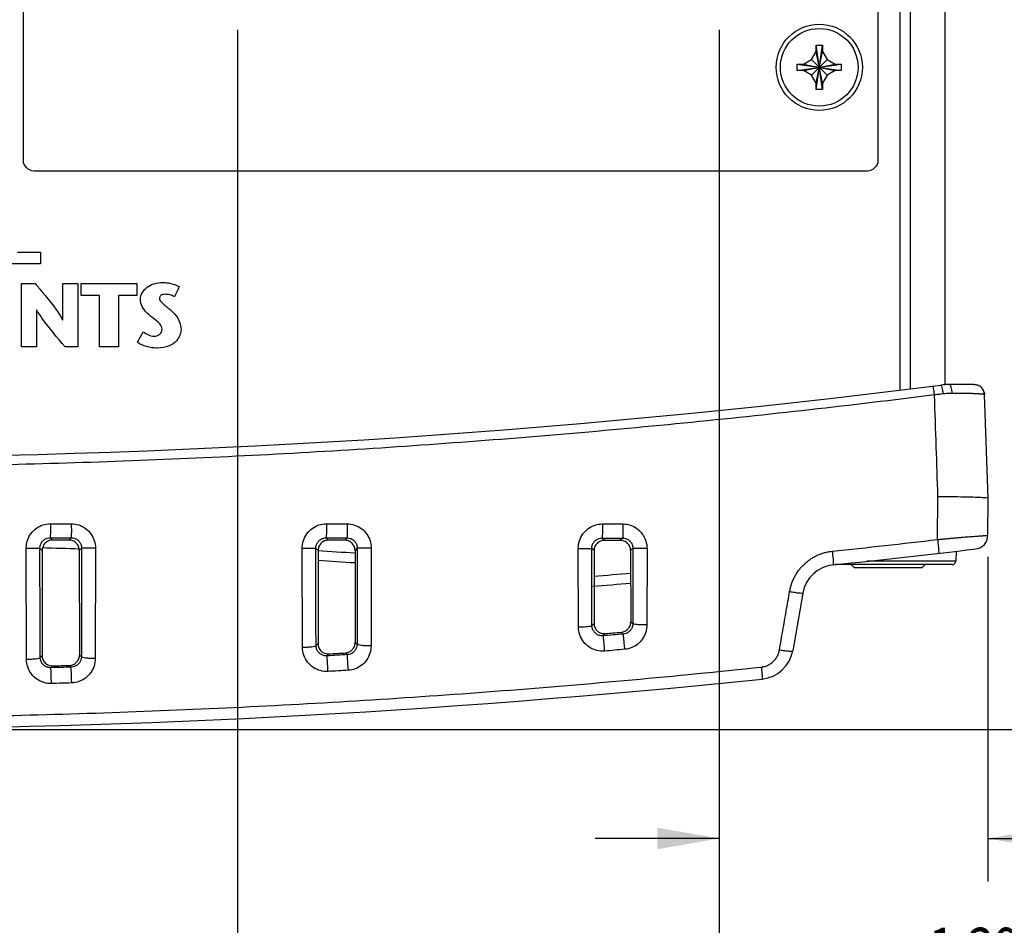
# Model space of a CAD drawing. Header units: inches. Extents: x 0 to 34, y 0 to 22.
# Tile 44 of 119: x 16.8 to 19.6, y 7.5 to 10.1. Entities that reach past the tile are written whole.
import ezdxf

# ---------------------------------------------------------------- set-up
doc = ezdxf.new("R2010")
doc.units = ezdxf.units.IN
doc.header["$LTSCALE"] = 1.87
doc.header["$MEASUREMENT"] = 0
doc.layers.get('0').update_dxf_attribs({"linetype": 'CONTINUOUS'})
doc.layers.add('DATUMCURVES', color=7, linetype='CONTINUOUS')
doc.layers.add('DIMENSIONS', color=7, linetype='CONTINUOUS')
doc.styles.get("Standard").update_dxf_attribs({"font": 'txt', "width": 0.8})
doc.dimstyles.new('DIMSTYLE_1', dxfattribs={"dimtxt": 0.125, "dimasz": 0.18, "dimexe": 0.18, "dimexo": 0.0625, "dimgap": 0.09, "dimtad": 0, "dimtih": 1, "dimtoh": 1, "dimdec": 3, "dimzin": 4, "dimdsep": 46, "dimtxsty": 'STANDARD', "dimblk": '_FILLED', "dimblk1": '_FILLED', "dimblk2": '_FILLED', "dimcen": 0.09, "dimadec": 0, "dimazin": 0, "dimtp": 0.001, "dimtm": 0.001, "dimtfac": 1, "dimtdec": 3, "dimtofl": 0, "dimtmove": 0, "dimatfit": 3, "dimldrblk": '_FILLED', "dimfxl": 1, "dimtolj": 1, "dimtzin": 4, "dimarcsym": 0})

# ---------------------------------------------------------------- blocks, each defined once
blk = doc.blocks.new('_FILLED')
at = {"color": 0, "linetype": 'BYBLOCK'}
blk.add_solid([(0, 0), (-1, 0.174), (-1, -0.174)], dxfattribs=at)
blk = doc.blocks.new('*D21')
at = {"layer": 'DIMENSIONS', "color": 2, "linetype": 'CONTINUOUS'}
for p, q in [((14.5762, 10.0109), (14.5762, 6.6983)), ((15.4512, 10.0109), (15.4512, 6.6983)), ((14.5762, 6.8233), (14.2162, 6.8233)), ((15.4512, 6.8233), (15.9122, 6.8233))]:
    blk.add_line(p, q, dxfattribs=at)
at = {"layer": 'DIMENSIONS', "color": 2, "linetype": 'CONTINUOUS', "xscale": 0.18, "yscale": 0.18, "zscale": 0.18}
blk.add_blockref('_FILLED', (14.5762, 6.8233), dxfattribs=at)
at = {"layer": 'DIMENSIONS', "color": 2, "linetype": 'CONTINUOUS', "xscale": 0.18, "yscale": 0.18, "zscale": 0.18, "rotation": 180}
blk.add_blockref('_FILLED', (15.4512, 6.8233), dxfattribs=at)
at = {"layer": 'DIMENSIONS', "color": 2, "linetype": 'CONTINUOUS', "width": 0.8}
for s, p in [('7X ', (15.9747, 6.7608)), ('.875', (16.2747, 6.7608)), ('[', (16.7997, 6.7608)), ('22.23', (16.8997, 6.7608)), (']', (17.3997, 6.7608))]:
    blk.add_text(s, height=0.125, dxfattribs=at).set_placement(p)
blk = doc.blocks.new('*D22')
at = {"layer": 'DIMENSIONS', "color": 2, "linetype": 'CONTINUOUS'}
for p, q in [((15.4512, 10.0109), (15.4512, 6.9869)), ((16.3262, 10.0109), (16.3262, 6.9869)), ((15.4512, 7.1119), (15.0912, 7.1119)), ((16.3262, 7.1119), (16.8125, 7.1119))]:
    blk.add_line(p, q, dxfattribs=at)
at = {"layer": 'DIMENSIONS', "color": 2, "linetype": 'CONTINUOUS', "xscale": 0.18, "yscale": 0.18, "zscale": 0.18}
blk.add_blockref('_FILLED', (15.4512, 7.1119), dxfattribs=at)
at = {"layer": 'DIMENSIONS', "color": 2, "linetype": 'CONTINUOUS', "xscale": 0.18, "yscale": 0.18, "zscale": 0.18, "rotation": 180}
blk.add_blockref('_FILLED', (16.3262, 7.1119), dxfattribs=at)
at = {"layer": 'DIMENSIONS', "color": 2, "linetype": 'CONTINUOUS', "width": 0.8}
for s, p in [('7X ', (16.875, 7.0494)), ('.875', (17.175, 7.0494)), ('[', (17.7, 7.0494)), ('22.23', (17.8, 7.0494)), (']', (18.3, 7.0494))]:
    blk.add_text(s, height=0.125, dxfattribs=at).set_placement(p)
blk = doc.blocks.new('*D23')
at = {"layer": 'DIMENSIONS', "color": 2, "linetype": 'CONTINUOUS'}
for p, q in [((18.8587, 10.1189), (20.5473, 10.1189)), ((20.4223, 10.1189), (20.4223, 9.3067)), ((20.4223, 8.0279), (20.4223, 9.0567)), ((16.1487, 8.0279), (20.5473, 8.0279))]:
    blk.add_line(p, q, dxfattribs=at)
at = {"layer": 'DIMENSIONS', "color": 2, "linetype": 'CONTINUOUS', "xscale": 0.18, "yscale": 0.18, "zscale": 0.18}
for p, rotation in [((20.4223, 10.1189), 90), ((20.4223, 8.0279), 270)]:
    blk.add_blockref('_FILLED', p, dxfattribs=dict(at, rotation=rotation))
at = {"layer": 'DIMENSIONS', "color": 2, "linetype": 'CONTINUOUS', "width": 0.8}
for s, p in [('[', (20.3848, 9.1192)), (']', (20.9848, 9.1192)), ('2.091', (19.7598, 9.1192)), ('53.11', (20.4848, 9.1192))]:
    blk.add_text(s, height=0.125, dxfattribs=at).set_placement(p)
blk = doc.blocks.new('*D25')
at = {"layer": 'DIMENSIONS', "color": 2, "linetype": 'CONTINUOUS'}
for p, q in [((17.3986, 10.0564), (17.3986, 7.2655)), ((18.7962, 10.0564), (18.7962, 7.2655)), ((17.3986, 7.3905), (17.0386, 7.3905)), ((18.7962, 7.3905), (19.3413, 7.3905))]:
    blk.add_line(p, q, dxfattribs=at)
at = {"layer": 'DIMENSIONS', "color": 2, "linetype": 'CONTINUOUS', "xscale": 0.18, "yscale": 0.18, "zscale": 0.18}
blk.add_blockref('_FILLED', (17.3986, 7.3905), dxfattribs=at)
at = {"layer": 'DIMENSIONS', "color": 2, "linetype": 'CONTINUOUS', "xscale": 0.18, "yscale": 0.18, "zscale": 0.18, "rotation": 180}
blk.add_blockref('_FILLED', (18.7962, 7.3905), dxfattribs=at)
at = {"layer": 'DIMENSIONS', "color": 2, "linetype": 'CONTINUOUS', "width": 0.8}
for s, p in [('1.398', (19.4038, 7.328)), ('[', (20.0288, 7.328)), ('35.5', (20.1288, 7.328)), (']', (20.5288, 7.328))]:
    blk.add_text(s, height=0.125, dxfattribs=at).set_placement(p)
blk = doc.blocks.new('*D26')
at = {"layer": 'DIMENSIONS', "color": 2, "linetype": 'CONTINUOUS'}
for p, q in [((18.7962, 10.0564), (18.7962, 7.5868)), ((19.5753, 8.5283), (19.5753, 7.5868)), ((18.7962, 7.7118), (18.4362, 7.7118)), ((19.5753, 7.7118), (20.2132, 7.7118))]:
    blk.add_line(p, q, dxfattribs=at)
at = {"layer": 'DIMENSIONS', "color": 2, "linetype": 'CONTINUOUS', "xscale": 0.18, "yscale": 0.18, "zscale": 0.18}
blk.add_blockref('_FILLED', (18.7962, 7.7118), dxfattribs=at)
at = {"layer": 'DIMENSIONS', "color": 2, "linetype": 'CONTINUOUS', "xscale": 0.18, "yscale": 0.18, "zscale": 0.18, "rotation": 180}
blk.add_blockref('_FILLED', (19.5753, 7.7118), dxfattribs=at)
at = {"layer": 'DIMENSIONS', "color": 2, "linetype": 'CONTINUOUS', "width": 0.8}
for s, p in [('.779', (20.2757, 7.6493)), ('[', (20.8007, 7.6493)), ('19.79', (20.9007, 7.6493)), (']', (21.4007, 7.6493))]:
    blk.add_text(s, height=0.125, dxfattribs=at).set_placement(p)

msp = doc.modelspace()

# ---------------------------------------------------------------- linework, layer by layer
at = {"color": 7, "linetype": 'CONTINUOUS'}
for p, q in [((19.3212, 9.0123), (19.3212, 18.6334)), ((19.3512, 9.015), (19.3512, 18.6307)), ((19.4512, 9.0274), (19.4512, 18.6183)), ((19.0772, 10.0119), (19.0952, 10.0119)), ((19.0952, 9.8839), (19.0772, 10.0119)), ((19.0772, 9.9939), (19.0772, 10.0119)), ((19.0772, 9.8839), (19.0952, 10.0119)), ((19.0952, 10.0119), (19.0952, 9.9939)), ((19.0402, 9.9569), (19.0636, 9.9704)), ((19.0636, 9.9704), (19.0772, 9.9939)), ((19.0636, 9.9704), (19.1087, 9.9253)), ((19.0636, 9.9253), (19.1087, 9.9704)), ((19.0952, 9.9019), (19.0772, 9.9939)), ((19.0772, 9.9019), (19.0952, 9.9939)), ((19.0952, 9.9939), (19.1087, 9.9704)), ((19.1087, 9.9704), (19.1322, 9.9569)), ((19.0222, 9.9389), (19.1502, 9.9569)), ((19.0222, 9.9569), (19.0402, 9.9569)), ((19.0222, 9.9569), (19.1502, 9.9389)), ((19.0222, 9.9389), (19.0222, 9.9569)), ((19.0402, 9.9389), (19.0222, 9.9389)), ((19.0402, 9.9389), (19.1322, 9.9569)), ((19.0402, 9.9569), (19.1322, 9.9389)), ((19.0636, 9.9253), (19.0402, 9.9389)), ((19.1322, 9.9389), (19.1087, 9.9253)), ((19.1322, 9.9569), (19.1502, 9.9569)), ((19.1502, 9.9389), (19.1322, 9.9389)), ((19.1502, 9.9569), (19.1502, 9.9389)), ((19.0772, 9.9019), (19.0636, 9.9253)), ((19.1087, 9.9253), (19.0952, 9.9019)), ((19.0772, 9.8839), (19.0772, 9.9019)), ((19.0952, 9.8839), (19.0772, 9.8839)), ((19.0952, 9.9019), (19.0952, 9.8839)), ((19.5357, 9.0279), (19.4512, 9.0279)), ((19.5189, 9.0279), (19.5074, 9.0279)), ((19.5277, 9.0279), (19.5189, 9.0279)), ((19.5357, 9.0279), (19.5414, 9.0273)), ((19.5652, 9.0036), (19.5657, 8.9989)), ((19.5762, 8.6979), (19.5657, 8.9989)), ((19.4294, 8.5786), (19.4305, 8.7029)), ((19.5753, 8.5908), (19.5762, 8.6979)), ((16.8558, 8.5837), (16.8624, 8.5771)), ((16.9166, 8.5837), (16.9099, 8.5771)), ((17.6561, 8.5834), (17.6627, 8.5768)), ((17.7163, 8.5834), (17.7097, 8.5768)), ((18.4565, 8.583), (18.4632, 8.5764)), ((18.5158, 8.5829), (18.5092, 8.5763)), ((16.7868, 8.2316), (16.7861, 8.5535)), ((16.8258, 8.5538), (16.8324, 8.5472)), ((16.8324, 8.5472), (16.832, 8.2422)), ((16.9465, 8.5537), (16.94, 8.5471)), ((16.94, 8.5471), (16.9403, 8.2436)), ((16.9868, 8.5535), (16.9861, 8.2334)), ((17.5872, 8.2666), (17.5866, 8.5533)), ((17.6261, 8.5535), (17.6327, 8.5469)), ((17.6327, 8.5469), (17.6323, 8.277)), ((17.7462, 8.5534), (17.7397, 8.5468)), ((17.7397, 8.5468), (17.74, 8.2798)), ((17.7868, 8.5532), (17.7862, 8.2701)), ((18.3877, 8.3255), (18.3873, 8.5528)), ((18.4265, 8.5531), (18.4331, 8.5464)), ((18.4331, 8.5464), (18.4329, 8.3356)), ((18.5457, 8.5529), (18.5392, 8.5464)), ((18.5392, 8.5464), (18.5394, 8.3397)), ((18.5866, 8.5527), (18.5862, 8.3308)), ((19.483, 8.5447), (19.482, 8.5155)), ((19.482, 8.5155), (19.2245, 8.5155)), ((19.472, 8.5059), (19.1327, 8.5059)), ((19.1792, 8.5059), (19.1872, 8.4979)), ((19.1872, 8.4979), (19.3852, 8.4979)), ((19.3932, 8.5059), (19.3852, 8.4979)), ((19.0387, 8.4231), (19.0093, 8.2563)), ((18.5454, 8.3343), (18.5394, 8.3397)), ((18.4269, 8.329), (18.4329, 8.3356)), ((18.4598, 8.2995), (18.4655, 8.3057)), ((18.5179, 8.3046), (18.5122, 8.3098)), ((17.6266, 8.2709), (17.6323, 8.277)), ((17.7457, 8.2744), (17.74, 8.2798)), ((16.8265, 8.2365), (16.832, 8.2422)), ((16.9459, 8.2382), (16.9403, 8.2436)), ((17.6587, 8.2413), (17.664, 8.247)), ((17.7172, 8.2448), (17.7118, 8.2498)), ((16.8577, 8.2069), (16.8628, 8.2122)), ((16.9165, 8.2086), (16.9113, 8.2136))]:
    msp.add_line(p, q, dxfattribs=at)
for radius in [0.125, 0.1125]:
    msp.add_circle((19.0862, 9.9479), radius, dxfattribs=at)
for centre, radius, start, end in [((16.0862, 35.5654), 26.75, 262.80027, 277.19973), ((19.4638, 8.8279), 0.2, 90, 97.1997), ((19.5357, 8.9979), 0.03, 2, 90.0002), ((19.5357, 8.9979), 0.03, 10.9397, 78.9862), ((19.5353, 8.5912), 0.04, 276.8809, 359.5), ((16.0862, -16.4346), 25, 88.04273, 88.2892), ((16.6647, 32.3786), 24, 275.88837, 276.88085), ((16.0862, -16.4346), 25, 86.20702, 86.45287), ((19.472, 8.5159), 0.01, 270, 358), ((19.1372, 8.4058), 0.1, 95.8882, 170), ((16.6647, 32.3786), 24, 274.21714, 274.47982), ((18.9108, 8.2736), 0.1, 275.9088, 350), ((16.0862, 35.5654), 27.5375, 264.09115, 275.90885)]:
    msp.add_arc(centre, radius, start, end, dxfattribs=at)
for points, knots in [([(19.4464, 9.001), (19.4459, 9.0043), (19.4449, 9.0104), (19.4429, 9.0186), (19.4413, 9.0233), (19.4396, 9.0264), (19.4387, 9.0263)], [0, 0, 0, 0, 0.380785, 0.695868, 0.907498, 1, 1, 1, 1]), ([(19.4716, 9.0023), (19.4715, 9.0057), (19.471, 9.0118), (19.4693, 9.0199), (19.4675, 9.0253), (19.4649, 9.0279), (19.4638, 9.0279)], [0, 0, 0, 0, 0.363477, 0.666883, 0.879722, 1, 1, 1, 1]), ([(19.4207, 8.998), (19.3002, 8.9827), (19.058, 8.9538), (18.6929, 8.9151), (18.3248, 8.8814), (17.9543, 8.8526), (17.5819, 8.8289), (17.2079, 8.8104), (16.8328, 8.7972), (16.457, 8.7893), (16.0808, 8.7867), (15.7047, 8.7895), (15.3289, 8.7975), (14.9538, 8.8109), (14.5799, 8.8295), (14.2075, 8.8533), (13.8371, 8.8823), (13.469, 8.9162), (13.1074, 8.9546), (12.8687, 8.9832), (12.7517, 8.998)], [0, 0, 0, 0, 0.054496, 0.109427, 0.164722, 0.220316, 0.276147, 0.332159, 0.388303, 0.444531, 0.5008, 0.557069, 0.613296, 0.669436, 0.725444, 0.781269, 0.836855, 0.892141, 0.947101, 1, 1, 1, 1]), ([(19.4207, 8.998), (19.4202, 9.0014), (19.4193, 9.0072), (19.4183, 9.0158), (19.4168, 9.0196), (19.4167, 9.0235), (19.4161, 9.0234)], [0, 0, 0, 0, 0.391366, 0.71288, 0.924197, 1, 1, 1, 1]), ([(19.4464, 9.001), (19.4423, 9.0005), (19.4337, 8.9995), (19.4251, 8.9985), (19.4207, 8.998)], [0, 0, 0, 0, 0.47676, 1, 1, 1, 1]), ([(19.4305, 8.7029), (19.4289, 8.7508), (19.4256, 8.8492), (19.4223, 8.9476), (19.4207, 8.998)], [0, 0, 0, 0, 0.487227, 1, 1, 1, 1]), ([(19.4716, 9.0023), (19.4689, 9.0023), (19.4634, 9.0023), (19.455, 9.0018), (19.4493, 9.0013), (19.4464, 9.001)], [0, 0, 0, 0, 0.322685, 0.656638, 1, 1, 1, 1]), ([(19.5496, 9.0007), (19.548, 9.0008), (19.5446, 9.001), (19.5392, 9.0013), (19.5333, 9.0015), (19.5268, 9.0017), (19.5196, 9.0019), (19.5118, 9.0021), (19.5032, 9.0022), (19.4936, 9.0023), (19.483, 9.0023), (19.4756, 9.0023), (19.4716, 9.0023)], [0, 0, 0, 0, 0.062667, 0.131807, 0.207226, 0.289979, 0.381526, 0.48228, 0.592428, 0.713419, 0.848483, 1, 1, 1, 1]), ([(19.5578, 9.0001), (19.5565, 9.0002), (19.5538, 9.0005), (19.5511, 9.0006), (19.5496, 9.0007)], [0, 0, 0, 0, 0.466721, 1, 1, 1, 1]), ([(19.5657, 8.9989), (19.5657, 8.9991), (19.5646, 8.9993), (19.5633, 8.9996), (19.5607, 8.9998), (19.5588, 9), (19.5578, 9.0001)], [0, 0, 0, 0, 0.082308, 0.288256, 0.600269, 1, 1, 1, 1]), ([(19.5762, 8.6979), (19.5755, 8.6982), (19.5724, 8.6994), (19.5636, 8.6995), (19.548, 8.7007), (19.5247, 8.7013), (19.4955, 8.702), (19.4741, 8.7023), (19.4629, 8.7025)], [0, 0, 0, 0, 0.019341, 0.089408, 0.227201, 0.435926, 0.702975, 1, 1, 1, 1]), ([(16.7861, 8.5535), (16.7861, 8.561), (16.7884, 8.576), (16.7986, 8.5961), (16.8144, 8.612), (16.8342, 8.6221), (16.8488, 8.6245), (16.8561, 8.6245)], [0, 0, 0, 0, 0.202765, 0.404329, 0.604099, 0.80247, 1, 1, 1, 1]), ([(16.8561, 8.6245), (16.8561, 8.6194), (16.856, 8.61), (16.8561, 8.5975), (16.8557, 8.5891), (16.856, 8.5849), (16.8558, 8.5837)], [0, 0, 0, 0, 0.373474, 0.694003, 0.913768, 1, 1, 1, 1]), ([(16.8561, 8.6245), (16.8662, 8.6245), (16.8865, 8.6245), (16.9067, 8.6244), (16.9168, 8.6244)], [0, 0, 0, 0, 0.5, 1, 1, 1, 1]), ([(16.9168, 8.6244), (16.9168, 8.6194), (16.9168, 8.61), (16.9169, 8.5975), (16.9165, 8.5891), (16.9168, 8.5849), (16.9166, 8.5837)], [0, 0, 0, 0, 0.373471, 0.693999, 0.913764, 1, 1, 1, 1]), ([(16.9168, 8.6244), (16.9241, 8.6244), (16.9388, 8.6221), (16.9585, 8.6119), (16.9743, 8.596), (16.9845, 8.5759), (16.9868, 8.561), (16.9868, 8.5535)], [0, 0, 0, 0, 0.197816, 0.395984, 0.595555, 0.796956, 1, 1, 1, 1]), ([(17.5866, 8.5533), (17.5866, 8.5607), (17.5889, 8.5757), (17.5991, 8.5958), (17.6149, 8.6117), (17.6347, 8.6219), (17.6494, 8.6242), (17.6566, 8.6242)], [0, 0, 0, 0, 0.202722, 0.404242, 0.603999, 0.802405, 1, 1, 1, 1]), ([(17.6566, 8.6242), (17.6566, 8.6191), (17.6565, 8.6097), (17.6567, 8.5972), (17.656, 8.5889), (17.6565, 8.5845), (17.6561, 8.5834)], [0, 0, 0, 0, 0.373422, 0.693911, 0.913672, 1, 1, 1, 1]), ([(17.6566, 8.6242), (17.6667, 8.6242), (17.6867, 8.6242), (17.7068, 8.6242), (17.7168, 8.6242)], [0, 0, 0, 0, 0.5, 1, 1, 1, 1]), ([(17.7168, 8.6242), (17.7168, 8.6191), (17.7167, 8.6097), (17.7169, 8.5972), (17.7162, 8.5888), (17.7167, 8.5845), (17.7163, 8.5834)], [0, 0, 0, 0, 0.373417, 0.693903, 0.913663, 1, 1, 1, 1]), ([(17.7168, 8.6242), (17.7241, 8.6241), (17.7387, 8.6218), (17.7585, 8.6116), (17.7743, 8.5957), (17.7844, 8.5756), (17.7868, 8.5606), (17.7868, 8.5532)], [0, 0, 0, 0, 0.197749, 0.395881, 0.595459, 0.796901, 1, 1, 1, 1]), ([(18.3873, 8.5528), (18.3873, 8.5603), (18.3897, 8.5752), (18.3998, 8.5953), (18.4156, 8.6112), (18.4354, 8.6214), (18.4501, 8.6237), (18.4574, 8.6237)], [0, 0, 0, 0, 0.20269, 0.404161, 0.603903, 0.802343, 1, 1, 1, 1]), ([(18.4574, 8.6237), (18.4574, 8.6186), (18.4572, 8.6092), (18.4574, 8.5967), (18.4565, 8.5885), (18.4571, 8.584), (18.4566, 8.583)], [0, 0, 0, 0, 0.373334, 0.693757, 0.913512, 1, 1, 1, 1]), ([(18.4574, 8.6237), (18.4672, 8.6237), (18.487, 8.6237), (18.5067, 8.6237), (18.5166, 8.6237)], [0, 0, 0, 0, 0.499999, 1, 1, 1, 1]), ([(18.5166, 8.6237), (18.5166, 8.6186), (18.5165, 8.6092), (18.5167, 8.5967), (18.5157, 8.5884), (18.5164, 8.5839), (18.5158, 8.5829)], [0, 0, 0, 0, 0.373327, 0.693744, 0.913498, 1, 1, 1, 1]), ([(18.5166, 8.6237), (18.5239, 8.6237), (18.5385, 8.6213), (18.5583, 8.6111), (18.574, 8.5952), (18.5842, 8.5751), (18.5866, 8.5601), (18.5866, 8.5527)], [0, 0, 0, 0, 0.197683, 0.395778, 0.595362, 0.796843, 1, 1, 1, 1]), ([(16.8258, 8.5538), (16.8258, 8.557), (16.8268, 8.5633), (16.8311, 8.5718), (16.8379, 8.5785), (16.8464, 8.5828), (16.8527, 8.5837), (16.8558, 8.5837)], [0, 0, 0, 0, 0.201034, 0.401814, 0.601588, 0.800877, 1, 1, 1, 1]), ([(16.8624, 8.5771), (16.8585, 8.5771), (16.8506, 8.5755), (16.8406, 8.5689), (16.834, 8.5589), (16.8324, 8.5511), (16.8324, 8.5472)], [0, 0, 0, 0, 0.25057, 0.501047, 0.75098, 1, 1, 1, 1]), ([(16.8558, 8.5837), (16.8659, 8.5837), (16.8862, 8.5837), (16.9064, 8.5837), (16.9166, 8.5837)], [0, 0, 0, 0, 0.5, 1, 1, 1, 1]), ([(16.9099, 8.5771), (16.902, 8.5771), (16.8862, 8.5771), (16.8703, 8.5771), (16.8624, 8.5771)], [0, 0, 0, 0, 0.499999, 1, 1, 1, 1]), ([(16.94, 8.5471), (16.94, 8.551), (16.9384, 8.5589), (16.9317, 8.5689), (16.9217, 8.5755), (16.9138, 8.5771), (16.9099, 8.5771)], [0, 0, 0, 0, 0.25017, 0.50053, 0.750617, 1, 1, 1, 1]), ([(16.9166, 8.5837), (16.9197, 8.5837), (16.926, 8.5827), (16.9344, 8.5785), (16.9412, 8.5717), (16.9456, 8.5632), (16.9466, 8.5569), (16.9465, 8.5537)], [0, 0, 0, 0, 0.199204, 0.398139, 0.59762, 0.798169, 1, 1, 1, 1]), ([(17.6261, 8.5535), (17.626, 8.5567), (17.627, 8.563), (17.6314, 8.5715), (17.6382, 8.5782), (17.6467, 8.5825), (17.653, 8.5835), (17.6561, 8.5834)], [0, 0, 0, 0, 0.201013, 0.401719, 0.601468, 0.800806, 1, 1, 1, 1]), ([(17.6627, 8.5768), (17.6588, 8.5768), (17.6509, 8.5753), (17.6409, 8.5686), (17.6342, 8.5586), (17.6327, 8.5508), (17.6327, 8.5469)], [0, 0, 0, 0, 0.250631, 0.501117, 0.751025, 1, 1, 1, 1]), ([(17.6561, 8.5834), (17.6661, 8.5834), (17.6862, 8.5834), (17.7062, 8.5834), (17.7163, 8.5834)], [0, 0, 0, 0, 0.500034, 1, 1, 1, 1]), ([(17.7097, 8.5768), (17.7018, 8.5768), (17.6862, 8.5768), (17.6705, 8.5768), (17.6627, 8.5768)], [0, 0, 0, 0, 0.5, 1, 1, 1, 1]), ([(17.7397, 8.5468), (17.7397, 8.5507), (17.7381, 8.5586), (17.7314, 8.5686), (17.7214, 8.5752), (17.7135, 8.5768), (17.7097, 8.5768)], [0, 0, 0, 0, 0.250204, 0.500586, 0.750667, 1, 1, 1, 1]), ([(17.7163, 8.5834), (17.7194, 8.5834), (17.7257, 8.5824), (17.7341, 8.5782), (17.7409, 8.5714), (17.7452, 8.5629), (17.7462, 8.5566), (17.7462, 8.5534)], [0, 0, 0, 0, 0.199141, 0.398019, 0.597508, 0.798109, 1, 1, 1, 1]), ([(18.4265, 8.5531), (18.4265, 8.5562), (18.4275, 8.5626), (18.4319, 8.5711), (18.4387, 8.5778), (18.4472, 8.582), (18.4534, 8.583), (18.4565, 8.583)], [0, 0, 0, 0, 0.200995, 0.401615, 0.601326, 0.800705, 1, 1, 1, 1]), ([(18.4632, 8.5764), (18.4593, 8.5764), (18.4514, 8.5748), (18.4414, 8.5681), (18.4347, 8.5582), (18.4331, 8.5503), (18.4331, 8.5464)], [0, 0, 0, 0, 0.250697, 0.501191, 0.751074, 1, 1, 1, 1]), ([(18.4565, 8.583), (18.4664, 8.583), (18.4862, 8.583), (18.5059, 8.5829), (18.5158, 8.5829)], [0, 0, 0, 0, 0.500034, 1, 1, 1, 1]), ([(18.4632, 8.5764), (18.4708, 8.5763), (18.4862, 8.5763), (18.5015, 8.5763), (18.5092, 8.5763)], [0, 0, 0, 0, 0.499999, 1, 1, 1, 1]), ([(18.5392, 8.5464), (18.5392, 8.5503), (18.5376, 8.5581), (18.5309, 8.5681), (18.5209, 8.5748), (18.5131, 8.5763), (18.5092, 8.5763)], [0, 0, 0, 0, 0.250233, 0.500637, 0.750712, 1, 1, 1, 1]), ([(18.5158, 8.5829), (18.5189, 8.5829), (18.5252, 8.582), (18.5336, 8.5777), (18.5404, 8.5709), (18.5447, 8.5624), (18.5457, 8.5561), (18.5457, 8.5529)], [0, 0, 0, 0, 0.199041, 0.397872, 0.597378, 0.798038, 1, 1, 1, 1]), ([(19.1238, 8.5447), (19.1749, 8.55), (19.2768, 8.561), (19.3786, 8.5727), (19.4294, 8.5786)], [0, 0, 0, 0, 0.500714, 1, 1, 1, 1]), ([(19.4294, 8.5786), (19.4341, 8.5791), (19.4433, 8.58), (19.457, 8.5813), (19.4701, 8.5826), (19.4826, 8.5837), (19.4942, 8.5847), (19.5047, 8.5856), (19.5143, 8.5863), (19.5229, 8.587), (19.5307, 8.5875), (19.5378, 8.588), (19.5443, 8.5885), (19.5502, 8.5889), (19.5556, 8.5893), (19.5604, 8.5896), (19.5646, 8.59), (19.5682, 8.5903), (19.5711, 8.5905), (19.5733, 8.5907), (19.5745, 8.5908), (19.5751, 8.5908), (19.5753, 8.5908)], [0, 0, 0, 0, 0.096146, 0.190118, 0.280793, 0.366758, 0.446621, 0.519309, 0.584523, 0.643162, 0.69646, 0.745078, 0.789405, 0.829749, 0.866318, 0.899308, 0.928578, 0.95356, 0.973606, 0.988206, 0.997045, 1, 1, 1, 1]), ([(19.4294, 8.5786), (19.43, 8.5736), (19.4308, 8.5645), (19.4329, 8.5512), (19.4318, 8.5449), (19.4339, 8.5389), (19.4329, 8.5388)], [0, 0, 0, 0, 0.382306, 0.706442, 0.923175, 1, 1, 1, 1]), ([(16.7861, 8.5535), (16.791, 8.5535), (16.8002, 8.5536), (16.8124, 8.5535), (16.8206, 8.5538), (16.8247, 8.5536), (16.8258, 8.5538)], [0, 0, 0, 0, 0.37524, 0.695384, 0.914172, 1, 1, 1, 1]), ([(16.8265, 8.2365), (16.8263, 8.2715), (16.8261, 8.3417), (16.8259, 8.4474), (16.8258, 8.5183), (16.8258, 8.5538)], [0, 0, 0, 0, 0.330527, 0.663831, 1, 1, 1, 1]), ([(16.9465, 8.5537), (16.9465, 8.5184), (16.9465, 8.448), (16.9462, 8.3428), (16.946, 8.273), (16.9459, 8.2382)], [0, 0, 0, 0, 0.33606, 0.669352, 1, 1, 1, 1]), ([(16.9868, 8.5535), (16.9818, 8.5535), (16.9725, 8.5535), (16.9602, 8.5535), (16.9518, 8.5538), (16.9477, 8.5535), (16.9465, 8.5537)], [0, 0, 0, 0, 0.374278, 0.694634, 0.913956, 1, 1, 1, 1]), ([(17.5866, 8.5533), (17.5915, 8.5533), (17.6007, 8.5533), (17.6127, 8.5532), (17.6209, 8.5536), (17.6249, 8.5533), (17.6261, 8.5535)], [0, 0, 0, 0, 0.375716, 0.695754, 0.914277, 1, 1, 1, 1]), ([(17.6266, 8.2709), (17.6265, 8.3021), (17.6263, 8.3646), (17.6261, 8.4588), (17.6261, 8.5219), (17.6261, 8.5535)], [0, 0, 0, 0, 0.330752, 0.664051, 1, 1, 1, 1]), ([(17.7462, 8.5534), (17.7462, 8.5222), (17.7462, 8.46), (17.746, 8.367), (17.7458, 8.3052), (17.7457, 8.2744)], [0, 0, 0, 0, 0.335835, 0.669134, 1, 1, 1, 1]), ([(17.7868, 8.5532), (17.7817, 8.5532), (17.7724, 8.5532), (17.76, 8.5531), (17.7516, 8.5535), (17.7474, 8.5532), (17.7462, 8.5534)], [0, 0, 0, 0, 0.373791, 0.694254, 0.913845, 1, 1, 1, 1]), ([(18.3873, 8.5528), (18.3922, 8.5528), (18.4013, 8.5529), (18.4133, 8.5528), (18.4214, 8.5531), (18.4254, 8.5529), (18.4265, 8.5531)], [0, 0, 0, 0, 0.376188, 0.69612, 0.91438, 1, 1, 1, 1]), ([(18.4269, 8.329), (18.4268, 8.3537), (18.4267, 8.4034), (18.4265, 8.4781), (18.4265, 8.528), (18.4265, 8.5531)], [0, 0, 0, 0, 0.331154, 0.664446, 1, 1, 1, 1]), ([(18.5457, 8.5529), (18.5457, 8.5285), (18.5457, 8.4797), (18.5456, 8.4069), (18.5455, 8.3584), (18.5454, 8.3343)], [0, 0, 0, 0, 0.33545, 0.668784, 1, 1, 1, 1]), ([(18.5866, 8.5527), (18.5815, 8.5527), (18.572, 8.5527), (18.5596, 8.5526), (18.5511, 8.553), (18.5469, 8.5527), (18.5457, 8.5529)], [0, 0, 0, 0, 0.373301, 0.693869, 0.913732, 1, 1, 1, 1]), ([(19.0003, 8.428), (19.0009, 8.4318), (19.0026, 8.4394), (19.0059, 8.4505), (19.0101, 8.4612), (19.0152, 8.4715), (19.021, 8.4814), (19.0276, 8.4908), (19.035, 8.4996), (19.043, 8.5077), (19.0516, 8.5152), (19.0607, 8.5219), (19.0704, 8.5278), (19.0805, 8.533), (19.091, 8.5373), (19.1018, 8.5407), (19.1127, 8.5432), (19.1201, 8.5443), (19.1238, 8.5447)], [0, 0, 0, 0, 0.06342, 0.126821, 0.190069, 0.253119, 0.316032, 0.378849, 0.441532, 0.50404, 0.566445, 0.628827, 0.690945, 0.752943, 0.815016, 0.876994, 0.938701, 1, 1, 1, 1]), ([(19.1238, 8.5447), (19.1244, 8.5396), (19.125, 8.5306), (19.127, 8.5175), (19.1258, 8.5113), (19.1279, 8.5053), (19.1269, 8.5052)], [0, 0, 0, 0, 0.383257, 0.707292, 0.923566, 1, 1, 1, 1]), ([(18.9709, 8.2587), (18.9741, 8.2774), (18.9806, 8.3149), (18.9904, 8.3714), (18.997, 8.4091), (19.0003, 8.428)], [0, 0, 0, 0, 0.331476, 0.664955, 1, 1, 1, 1]), ([(19.0003, 8.428), (19.0052, 8.4272), (19.0139, 8.4259), (19.0266, 8.4234), (19.0328, 8.424), (19.0385, 8.4221), (19.0387, 8.4231)], [0, 0, 0, 0, 0.384122, 0.707315, 0.922669, 1, 1, 1, 1]), ([(18.5122, 8.3098), (18.5158, 8.3102), (18.5231, 8.3122), (18.5321, 8.319), (18.5381, 8.3286), (18.5394, 8.3361), (18.5394, 8.3397)], [0, 0, 0, 0, 0.249816, 0.500131, 0.750344, 1, 1, 1, 1]), ([(18.3877, 8.3255), (18.3926, 8.3255), (18.4016, 8.3258), (18.414, 8.3262), (18.4212, 8.3276), (18.4264, 8.3279), (18.4269, 8.329)], [0, 0, 0, 0, 0.373051, 0.690831, 0.909022, 1, 1, 1, 1]), ([(18.464, 8.2551), (18.4564, 8.2544), (18.4408, 8.2556), (18.4192, 8.265), (18.4018, 8.281), (18.3904, 8.3019), (18.3877, 8.3176), (18.3877, 8.3255)], [0, 0, 0, 0, 0.197551, 0.395887, 0.59588, 0.797593, 1, 1, 1, 1]), ([(18.4598, 8.2995), (18.4565, 8.2992), (18.4498, 8.2996), (18.4405, 8.3035), (18.433, 8.3102), (18.4281, 8.319), (18.4269, 8.3257), (18.4269, 8.329)], [0, 0, 0, 0, 0.199451, 0.399052, 0.599114, 0.799617, 1, 1, 1, 1]), ([(18.4329, 8.3356), (18.4329, 8.3314), (18.4346, 8.323), (18.4421, 8.3127), (18.453, 8.3063), (18.4614, 8.3053), (18.4655, 8.3057)], [0, 0, 0, 0, 0.252634, 0.504383, 0.753534, 1, 1, 1, 1]), ([(18.5454, 8.3343), (18.5454, 8.3313), (18.5444, 8.3254), (18.5405, 8.3173), (18.5343, 8.3107), (18.5266, 8.3062), (18.5208, 8.3049), (18.5179, 8.3046)], [0, 0, 0, 0, 0.201411, 0.402242, 0.602437, 0.801826, 1, 1, 1, 1]), ([(18.5862, 8.3308), (18.5862, 8.3238), (18.584, 8.3097), (18.5749, 8.2905), (18.5606, 8.2749), (18.5426, 8.2642), (18.529, 8.2609), (18.5223, 8.2603)], [0, 0, 0, 0, 0.203039, 0.404872, 0.605046, 0.803423, 1, 1, 1, 1]), ([(18.5862, 8.3308), (18.5811, 8.3308), (18.5718, 8.3311), (18.5589, 8.3315), (18.5513, 8.333), (18.5459, 8.3331), (18.5454, 8.3343)], [0, 0, 0, 0, 0.37044, 0.689009, 0.908782, 1, 1, 1, 1]), ([(18.5179, 8.3046), (18.5082, 8.3037), (18.4888, 8.302), (18.4694, 8.3003), (18.4598, 8.2995)], [0, 0, 0, 0, 0.500063, 1, 1, 1, 1]), ([(18.464, 8.2551), (18.4636, 8.2605), (18.4626, 8.2707), (18.4616, 8.2842), (18.4602, 8.2935), (18.4602, 8.2982), (18.4598, 8.2995)], [0, 0, 0, 0, 0.366233, 0.688275, 0.912044, 1, 1, 1, 1]), ([(18.4655, 8.3057), (18.4732, 8.3064), (18.4888, 8.3077), (18.5044, 8.3091), (18.5122, 8.3098)], [0, 0, 0, 0, 0.499997, 1, 1, 1, 1]), ([(18.5223, 8.2603), (18.5218, 8.2657), (18.5208, 8.2759), (18.5198, 8.2894), (18.5183, 8.2986), (18.5184, 8.3034), (18.5179, 8.3046)], [0, 0, 0, 0, 0.36637, 0.68838, 0.91207, 1, 1, 1, 1]), ([(17.5872, 8.2666), (17.5921, 8.2666), (17.6011, 8.2669), (17.6137, 8.2675), (17.621, 8.269), (17.6262, 8.2697), (17.6266, 8.2709)], [0, 0, 0, 0, 0.371022, 0.687839, 0.90628, 1, 1, 1, 1]), ([(17.6615, 8.196), (17.654, 8.1956), (17.6387, 8.1972), (17.6178, 8.2068), (17.6008, 8.2227), (17.5898, 8.2434), (17.5872, 8.2588), (17.5872, 8.2666)], [0, 0, 0, 0, 0.197256, 0.395518, 0.595621, 0.79752, 1, 1, 1, 1]), ([(17.6587, 8.2413), (17.6554, 8.2411), (17.6489, 8.2418), (17.6399, 8.2458), (17.6326, 8.2525), (17.6278, 8.2611), (17.6266, 8.2677), (17.6266, 8.2709)], [0, 0, 0, 0, 0.19917, 0.39873, 0.598938, 0.799626, 1, 1, 1, 1]), ([(17.6323, 8.277), (17.6323, 8.2729), (17.634, 8.2647), (17.6412, 8.2544), (17.6518, 8.248), (17.66, 8.2468), (17.664, 8.247)], [0, 0, 0, 0, 0.252061, 0.503406, 0.752892, 1, 1, 1, 1]), ([(17.7118, 8.2498), (17.7156, 8.2501), (17.7231, 8.252), (17.7324, 8.2588), (17.7386, 8.2685), (17.74, 8.2761), (17.74, 8.2798)], [0, 0, 0, 0, 0.249918, 0.500194, 0.75034, 1, 1, 1, 1]), ([(17.7457, 8.2744), (17.7457, 8.2714), (17.7447, 8.2653), (17.7405, 8.2571), (17.7341, 8.2506), (17.7262, 8.2462), (17.7202, 8.2449), (17.7172, 8.2448)], [0, 0, 0, 0, 0.200788, 0.40178, 0.602191, 0.801746, 1, 1, 1, 1]), ([(17.7862, 8.2701), (17.7862, 8.263), (17.784, 8.2486), (17.7744, 8.2291), (17.7596, 8.2134), (17.741, 8.2029), (17.7271, 8.2), (17.7202, 8.1995)], [0, 0, 0, 0, 0.20311, 0.405041, 0.605255, 0.803556, 1, 1, 1, 1]), ([(17.7862, 8.2701), (17.7812, 8.2702), (17.7719, 8.2704), (17.7591, 8.2711), (17.7515, 8.2726), (17.7461, 8.2732), (17.7457, 8.2745)], [0, 0, 0, 0, 0.369348, 0.686723, 0.906208, 1, 1, 1, 1]), ([(18.5223, 8.2603), (18.5126, 8.2594), (18.4931, 8.2577), (18.4737, 8.2559), (18.464, 8.2551)], [0, 0, 0, 0, 0.500035, 1, 1, 1, 1]), ([(18.9179, 8.2087), (18.9198, 8.2089), (18.9234, 8.2095), (18.9288, 8.2108), (18.934, 8.2126), (18.9391, 8.215), (18.9439, 8.2178), (18.9484, 8.221), (18.9527, 8.2246), (18.9566, 8.2286), (18.9601, 8.233), (18.9632, 8.2377), (18.9658, 8.2426), (18.968, 8.2478), (18.9697, 8.2532), (18.9705, 8.2569), (18.9709, 8.2587)], [0, 0, 0, 0, 0.070864, 0.141766, 0.212729, 0.283755, 0.354871, 0.426098, 0.49746, 0.56896, 0.640557, 0.712235, 0.784058, 0.856006, 0.927995, 1, 1, 1, 1]), ([(18.9709, 8.2587), (18.9757, 8.2579), (18.9845, 8.2566), (18.9969, 8.2551), (19.0036, 8.2552), (19.0091, 8.2552), (19.0093, 8.2563)], [0, 0, 0, 0, 0.380463, 0.700452, 0.915225, 1, 1, 1, 1]), ([(16.7868, 8.2316), (16.7917, 8.2317), (16.8008, 8.232), (16.8134, 8.2328), (16.8209, 8.2343), (16.8261, 8.2353), (16.8265, 8.2365)], [0, 0, 0, 0, 0.369532, 0.685756, 0.904458, 1, 1, 1, 1]), ([(16.8591, 8.161), (16.8517, 8.1608), (16.8367, 8.1628), (16.8164, 8.1726), (16.8, 8.1885), (16.7893, 8.2089), (16.7868, 8.2241), (16.7868, 8.2316)], [0, 0, 0, 0, 0.197051, 0.395253, 0.595416, 0.797441, 1, 1, 1, 1]), ([(16.8577, 8.2069), (16.8545, 8.2068), (16.8481, 8.2076), (16.8393, 8.2117), (16.8323, 8.2183), (16.8276, 8.2269), (16.8265, 8.2333), (16.8265, 8.2365)], [0, 0, 0, 0, 0.198952, 0.398443, 0.598718, 0.799538, 1, 1, 1, 1]), ([(16.832, 8.2422), (16.832, 8.2382), (16.8336, 8.2301), (16.8406, 8.22), (16.8509, 8.2134), (16.8589, 8.2121), (16.8628, 8.2122)], [0, 0, 0, 0, 0.251428, 0.502312, 0.752029, 1, 1, 1, 1]), ([(16.9113, 8.2136), (16.9151, 8.2137), (16.9228, 8.2155), (16.9324, 8.2222), (16.9388, 8.2321), (16.9403, 8.2398), (16.9403, 8.2436)], [0, 0, 0, 0, 0.25003, 0.500268, 0.75034, 1, 1, 1, 1]), ([(16.9459, 8.2382), (16.9458, 8.2352), (16.9448, 8.229), (16.9405, 8.2207), (16.9338, 8.2141), (16.9256, 8.2098), (16.9195, 8.2087), (16.9165, 8.2086)], [0, 0, 0, 0, 0.200521, 0.401577, 0.602093, 0.801723, 1, 1, 1, 1]), ([(16.9861, 8.2334), (16.9861, 8.2261), (16.9838, 8.2114), (16.9738, 8.1917), (16.9585, 8.1759), (16.9393, 8.1657), (16.925, 8.163), (16.918, 8.1628)], [0, 0, 0, 0, 0.203152, 0.405155, 0.605392, 0.803636, 1, 1, 1, 1]), ([(16.9861, 8.2334), (16.9811, 8.2335), (16.9719, 8.2337), (16.9591, 8.2345), (16.9516, 8.2361), (16.9462, 8.237), (16.9459, 8.2383)], [0, 0, 0, 0, 0.368716, 0.685229, 0.904449, 1, 1, 1, 1]), ([(17.7172, 8.2448), (17.7075, 8.2442), (17.6879, 8.243), (17.6684, 8.2419), (17.6587, 8.2413)], [0, 0, 0, 0, 0.500072, 1, 1, 1, 1]), ([(17.6615, 8.196), (17.6612, 8.2015), (17.6605, 8.2119), (17.6598, 8.2257), (17.6589, 8.2352), (17.6589, 8.24), (17.6587, 8.2413)], [0, 0, 0, 0, 0.364653, 0.687044, 0.911707, 1, 1, 1, 1]), ([(17.664, 8.247), (17.672, 8.2475), (17.6879, 8.2484), (17.7039, 8.2494), (17.7118, 8.2498)], [0, 0, 0, 0, 0.499998, 1, 1, 1, 1]), ([(17.7202, 8.1995), (17.7198, 8.205), (17.7192, 8.2154), (17.7185, 8.2292), (17.7175, 8.2387), (17.7175, 8.2435), (17.7172, 8.2448)], [0, 0, 0, 0, 0.364747, 0.687117, 0.911727, 1, 1, 1, 1]), ([(13.2545, 8.2087), (13.3792, 8.1956), (13.6292, 8.1711), (14.0051, 8.1396), (14.3821, 8.1132), (14.7601, 8.0921), (15.1386, 8.0762), (15.5175, 8.0656), (15.8966, 8.0603), (16.2758, 8.0603), (16.6549, 8.0656), (17.0338, 8.0762), (17.4123, 8.0921), (17.7902, 8.1132), (18.1673, 8.1396), (18.5432, 8.1711), (18.7932, 8.1956), (18.9179, 8.2087)], [0, 0, 0, 0, 0.06631, 0.132812, 0.199446, 0.266168, 0.332946, 0.399757, 0.466584, 0.533416, 0.600244, 0.667054, 0.733832, 0.800554, 0.867189, 0.93369, 1, 1, 1, 1]), ([(16.9165, 8.2086), (16.9067, 8.2083), (16.8871, 8.2077), (16.8675, 8.2072), (16.8577, 8.2069)], [0, 0, 0, 0, 0.500061, 1, 1, 1, 1]), ([(16.8591, 8.161), (16.8589, 8.1666), (16.8586, 8.1771), (16.8582, 8.191), (16.8578, 8.2007), (16.8578, 8.2055), (16.8577, 8.2069)], [0, 0, 0, 0, 0.363696, 0.686291, 0.911491, 1, 1, 1, 1]), ([(16.8628, 8.2122), (16.8709, 8.2124), (16.8871, 8.2129), (16.9032, 8.2134), (16.9113, 8.2136)], [0, 0, 0, 0, 0.499999, 1, 1, 1, 1]), ([(16.918, 8.1628), (16.9178, 8.1684), (16.9175, 8.1788), (16.9171, 8.1928), (16.9166, 8.2025), (16.9166, 8.2073), (16.9165, 8.2086)], [0, 0, 0, 0, 0.363744, 0.686328, 0.911501, 1, 1, 1, 1]), ([(17.7202, 8.1995), (17.7104, 8.1989), (17.6908, 8.1978), (17.6713, 8.1966), (17.6615, 8.196)], [0, 0, 0, 0, 0.500039, 1, 1, 1, 1]), ([(18.9179, 8.2087), (18.9184, 8.2042), (18.9189, 8.1962), (18.9209, 8.1847), (18.9197, 8.1794), (18.9219, 8.1743), (18.9211, 8.1742)], [0, 0, 0, 0, 0.392135, 0.714601, 0.92621, 1, 1, 1, 1]), ([(16.918, 8.1628), (16.9081, 8.1625), (16.8885, 8.1619), (16.8689, 8.1613), (16.8591, 8.161)], [0, 0, 0, 0, 0.500024, 1, 1, 1, 1])]:
    msp.add_open_spline(points, degree=3, knots=knots, dxfattribs=at)
for points in [[(19.4415, 8.7028), (19.4378, 8.7028), (19.4341, 8.7029), (19.4305, 8.7029)], [(19.4629, 8.7025), (19.4558, 8.7026), (19.4486, 8.7027), (19.4415, 8.7028)], [(17.6327, 8.5466), (17.6682, 8.5444), (17.7037, 8.5421), (17.7393, 8.5398)], [(18.4331, 8.4728), (18.4685, 8.4754), (18.5039, 8.4781), (18.5393, 8.4809)]]:
    msp.add_open_spline(points, degree=3, dxfattribs=at)
at = {"layer": 'DATUMCURVES', "color": 40, "linetype": 'CONTINUOUS'}
for points, knots in [([(16.7777, 9.6767, 0.8645), (16.7777, 10.1021, 0.8645), (16.7777, 12.8247, 0.8645), (16.7777, 15.5473, 0.8645), (16.7777, 17.8445, 0.8645)], [0, 0, 0, 0, 0.15625, 1, 1, 1, 1]), ([(19.2566, 17.8445, 0.8645), (19.2566, 17.4191, 0.8645), (19.2566, 14.6965, 0.8645), (19.2566, 11.9739, 0.8645), (19.2566, 9.6767, 0.8645)], [0, 0, 0, 0, 0.15625, 1, 1, 1, 1]), ([(19.2266, 9.6467, 0.8645), (19.1006, 9.6467, 0.8645), (18.2943, 9.6467, 0.8645), (17.488, 9.6467, 0.8645), (16.8077, 9.6467, 0.8645)], [0, 0, 0, 0, 0.15625, 1, 1, 1, 1]), ([(16.7602, 9.4122, 0.8645), (16.7637, 9.4122, 0.8645), (16.7861, 9.4122, 0.8645), (16.8085, 9.4122, 0.8645), (16.8274, 9.4122, 0.8645)], [0, 0, 0, 0, 0.15625, 1, 1, 1, 1]), ([(16.8274, 9.4122, 0.8645), (16.8274, 9.4104, 0.8645), (16.8274, 9.399, 0.8645), (16.8274, 9.3875, 0.8645), (16.8274, 9.3778, 0.8645)], [0, 0, 0, 0, 0.15625, 1, 1, 1, 1]), ([(16.8274, 9.3778, 0.8645), (16.821, 9.3778, 0.8645), (16.7802, 9.3778, 0.8645), (16.7393, 9.3778, 0.8645), (16.7048, 9.3778, 0.8645)], [0, 0, 0, 0, 0.15625, 1, 1, 1, 1]), ([(16.772, 9.1371, 0.8645), (16.772, 9.1466, 0.8645), (16.772, 9.2079, 0.8645), (16.772, 9.2692, 0.8645), (16.772, 9.3209, 0.8645)], [0, 0, 0, 0, 0.15625, 1, 1, 1, 1]), ([(16.772, 9.3209, 0.8645), (16.7741, 9.3209, 0.8645), (16.7875, 9.3209, 0.8645), (16.8009, 9.3209, 0.8645), (16.8122, 9.3209, 0.8645)], [0, 0, 0, 0, 0.15625, 1, 1, 1, 1]), ([(16.8122, 9.3209, 0.8645), (16.8194, 9.312, 0.8645), (16.847, 9.2778, 0.8645), (16.8764, 9.2443, 0.8645), (16.8915, 9.2156, 0.8645)], [0, 0, 0, 0, 0.26099, 1, 1, 1, 1]), ([(16.892, 9.2156, 0.8645), (16.892, 9.2211, 0.8645), (16.892, 9.2562, 0.8645), (16.892, 9.2913, 0.8645), (16.892, 9.3209, 0.8645)], [0, 0, 0, 0, 0.15625, 1, 1, 1, 1]), ([(16.892, 9.3209, 0.8645), (16.8943, 9.3209, 0.8645), (16.9088, 9.3209, 0.8645), (16.9234, 9.3209, 0.8645), (16.9356, 9.3209, 0.8645)], [0, 0, 0, 0, 0.15625, 1, 1, 1, 1]), ([(16.9356, 9.3209, 0.8645), (16.9356, 9.3113, 0.8645), (16.9356, 9.25, 0.8645), (16.9356, 9.1888, 0.8645), (16.9356, 9.1371, 0.8645)], [0, 0, 0, 0, 0.15625, 1, 1, 1, 1]), ([(16.9456, 9.2865, 0.8645), (16.9456, 9.2883, 0.8645), (16.9456, 9.2998, 0.8645), (16.9456, 9.3112, 0.8645), (16.9456, 9.3209, 0.8645)], [0, 0, 0, 0, 0.15625, 1, 1, 1, 1]), ([(16.9456, 9.3209, 0.8645), (16.954, 9.3209, 0.8645), (17.0079, 9.3209, 0.8645), (17.0617, 9.3209, 0.8645), (17.1071, 9.3209, 0.8645)], [0, 0, 0, 0, 0.15625, 1, 1, 1, 1]), ([(17.1071, 9.3209, 0.8645), (17.1071, 9.3191, 0.8645), (17.1071, 9.3076, 0.8645), (17.1071, 9.2962, 0.8645), (17.1071, 9.2865, 0.8645)], [0, 0, 0, 0, 0.15625, 1, 1, 1, 1]), ([(17.1174, 9.2747, 0.8645), (17.1174, 9.2882, 0.8645), (17.1303, 9.3096, 0.8645), (17.1574, 9.3217, 0.8645), (17.1789, 9.3248, 0.8645), (17.1976, 9.3232, 0.8645), (17.2138, 9.3193, 0.8645), (17.2244, 9.3151, 0.8645), (17.2298, 9.3117, 0.8645)], [0, 0, 0, 0, 0.292887, 0.457871, 0.638019, 0.757547, 0.861137, 1, 1, 1, 1]), ([(17.2298, 9.3117, 0.8645), (17.2291, 9.3102, 0.8645), (17.2243, 9.3006, 0.8645), (17.2196, 9.2909, 0.8645), (17.2156, 9.2828, 0.8645)], [0, 0, 0, 0, 0.15625, 1, 1, 1, 1]), ([(16.9987, 9.2865, 0.8645), (16.9959, 9.2865, 0.8645), (16.9782, 9.2865, 0.8645), (16.9605, 9.2865, 0.8645), (16.9456, 9.2865, 0.8645)], [0, 0, 0, 0, 0.15625, 1, 1, 1, 1]), ([(16.9987, 9.1371, 0.8645), (16.9987, 9.1448, 0.8645), (16.9987, 9.1947, 0.8645), (16.9987, 9.2445, 0.8645), (16.9987, 9.2865, 0.8645)], [0, 0, 0, 0, 0.15625, 1, 1, 1, 1]), ([(17.1071, 9.2865, 0.8645), (17.1044, 9.2865, 0.8645), (17.0867, 9.2865, 0.8645), (17.069, 9.2865, 0.8645), (17.0541, 9.2865, 0.8645)], [0, 0, 0, 0, 0.15625, 1, 1, 1, 1]), ([(17.0541, 9.2865, 0.8645), (17.0541, 9.2787, 0.8645), (17.0541, 9.2289, 0.8645), (17.0541, 9.1791, 0.8645), (17.0541, 9.1371, 0.8645)], [0, 0, 0, 0, 0.15625, 1, 1, 1, 1]), ([(17.2156, 9.2828, 0.8645), (17.2118, 9.2852, 0.8645), (17.2028, 9.2886, 0.8645), (17.1895, 9.2902, 0.8645), (17.1764, 9.2887, 0.8645), (17.1692, 9.2749, 0.8645), (17.1863, 9.2591, 0.8645), (17.1981, 9.2501, 0.8645), (17.2056, 9.2432, 0.8645)], [0, 0, 0, 0, 0.136227, 0.285336, 0.413501, 0.503917, 0.688478, 1, 1, 1, 1]), ([(17.1478, 9.2256, 0.8645), (17.1435, 9.2294, 0.8645), (17.1285, 9.2415, 0.8645), (17.1174, 9.2609, 0.8645), (17.1174, 9.2747, 0.8645)], [0, 0, 0, 0, 0.294507, 1, 1, 1, 1]), ([(16.8156, 9.2447, 0.8645), (16.8156, 9.2391, 0.8645), (16.8156, 9.2032, 0.8645), (16.8156, 9.1673, 0.8645), (16.8156, 9.1371, 0.8645)], [0, 0, 0, 0, 0.15625, 1, 1, 1, 1]), ([(16.8986, 9.1371, 0.8645), (16.8761, 9.1642, 0.8645), (16.8467, 9.1987, 0.8645), (16.8211, 9.2361, 0.8645), (16.8161, 9.2447, 0.8645)], [0, 0, 0, 0, 0.779683, 1, 1, 1, 1]), ([(17.2056, 9.2432, 0.8645), (17.2108, 9.2384, 0.8645), (17.2261, 9.2238, 0.8645), (17.235, 9.2022, 0.8645), (17.235, 9.188, 0.8645)], [0, 0, 0, 0, 0.331007, 1, 1, 1, 1]), ([(17.235, 9.188, 0.8645), (17.235, 9.1761, 0.8645), (17.2257, 9.1552, 0.8645), (17.1986, 9.1368, 0.8645), (17.1726, 9.1332, 0.8645), (17.1505, 9.1345, 0.8645), (17.1305, 9.1383, 0.8645), (17.1163, 9.1446, 0.8645), (17.1087, 9.1507, 0.8645)], [0, 0, 0, 0, 0.228087, 0.391453, 0.61128, 0.713605, 0.813508, 1, 1, 1, 1]), ([(17.1087, 9.1507, 0.8645), (17.1096, 9.1523, 0.8645), (17.1152, 9.1625, 0.8645), (17.1208, 9.1726, 0.8645), (17.1255, 9.1812, 0.8645)], [0, 0, 0, 0, 0.15625, 1, 1, 1, 1]), ([(17.1255, 9.1812, 0.8645), (17.1345, 9.1743, 0.8645), (17.1506, 9.1657, 0.8645), (17.174, 9.1707, 0.8645), (17.1801, 9.182, 0.8645), (17.1801, 9.1875, 0.8645)], [0, 0, 0, 0, 0.510056, 0.753581, 1, 1, 1, 1]), ([(16.8156, 9.1371, 0.8645), (16.8133, 9.1371, 0.8645), (16.7988, 9.1371, 0.8645), (16.7843, 9.1371, 0.8645), (16.772, 9.1371, 0.8645)], [0, 0, 0, 0, 0.15625, 1, 1, 1, 1]), ([(16.9356, 9.1371, 0.8645), (16.9337, 9.1371, 0.8645), (16.9214, 9.1371, 0.8645), (16.909, 9.1371, 0.8645), (16.8986, 9.1371, 0.8645)], [0, 0, 0, 0, 0.15625, 1, 1, 1, 1]), ([(17.0541, 9.1371, 0.8645), (17.0512, 9.1371, 0.8645), (17.0327, 9.1371, 0.8645), (17.0143, 9.1371, 0.8645), (16.9987, 9.1371, 0.8645)], [0, 0, 0, 0, 0.15625, 1, 1, 1, 1])]:
    msp.add_open_spline(points, degree=3, knots=knots, dxfattribs=at)
for points in [[(16.8077, 9.6467, 0.8645), (16.7935, 9.6467, 0.8645), (16.7777, 9.6625, 0.8645), (16.7777, 9.6767, 0.8645)], [(19.2566, 9.6767, 0.8645), (19.2566, 9.6625, 0.8645), (19.2408, 9.6467, 0.8645), (19.2266, 9.6467, 0.8645)], [(16.8161, 9.2447, 0.8645), (16.816, 9.2447, 0.8645), (16.8158, 9.2447, 0.8645), (16.8156, 9.2447, 0.8645)], [(17.1801, 9.1875, 0.8645), (17.1801, 9.2041, 0.8645), (17.1604, 9.2146, 0.8645), (17.1478, 9.2256, 0.8645)], [(16.8915, 9.2156, 0.8645), (16.8917, 9.2156, 0.8645), (16.8919, 9.2156, 0.8645), (16.892, 9.2156, 0.8645)]]:
    msp.add_open_spline(points, degree=3, dxfattribs=at)

# ---------------------------------------------------------------- dimensions: what is measured, and where the dimension line sits
at = {"layer": 'DIMENSIONS', "color": 2, "linetype": 'CONTINUOUS'}
for base, p1, p2, angle, picture, middle in [((20.4223, 10.1189), (16.1487, 8.0279), (18.8587, 10.1189), 90, '*D23', (20.4223, 9.1817)), ((17.3986, 7.3905), (18.7962, 10.0564), (17.3986, 10.0564), 180, '*D25', (20.0163, 7.3905)), ((18.7962, 7.7118), (19.5753, 8.5283), (18.7962, 10.0564), 180, '*D26', (20.8882, 7.7118))]:
    dim = msp.add_linear_dim(base=base, p1=p1, p2=p2, angle=angle, dimstyle='DIMSTYLE_1', dxfattribs=at)
    dim.commit()
    dim.dimension.update_dxf_attribs({"geometry": picture, "text_midpoint": middle, "dimtype": 160})
for base, p1, p2, picture, middle in [((15.4512, 6.8233), (14.5762, 10.0109), (15.4512, 10.0109), '*D21', (16.7372, 6.8233)), ((16.3262, 7.1119), (15.4512, 10.0109), (16.3262, 10.0109), '*D22', (17.6375, 7.1119))]:
    dim = msp.add_linear_dim(base=base, p1=p1, p2=p2, text='7X <>', dimstyle='DIMSTYLE_1', dxfattribs=at)
    dim.commit()
    dim.dimension.update_dxf_attribs({"geometry": picture, "text_midpoint": middle, "dimtype": 160})

doc.saveas('drawing.dxf')
